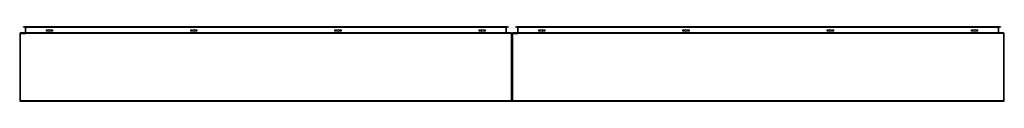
# Model space of a CAD drawing. Header units: inches. Extents: x 98 to 242, y 81 to 92.
import ezdxf

# ---------------------------------------------------------------- set-up
doc = ezdxf.new("R2010")
doc.units = ezdxf.units.IN
doc.header["$MEASUREMENT"] = 0
doc.layers.add('Visible Edges(ANSI)', color=7, linetype='Continuous', lineweight=25)
doc.layers.add('Visible Tangent Edges(ANSI)', color=7, linetype='Continuous', lineweight=25)

msp = doc.modelspace()

# ---------------------------------------------------------------- linework, layer by layer
at = {"layer": 'Visible Edges(ANSI)'}
for p, q in [((98.63, 92.33), (98.83, 92.33)), ((98.63, 92.33), (98.63, 92.26)), ((98.83, 92.26), (98.63, 92.26)), ((169.41, 92.33), (98.83, 92.33)), ((98.83, 92.26), (169.41, 92.26)), ((98.92, 92.23), (98.92, 91.44)), ((169.32, 91.44), (169.32, 92.23)), ((169.41, 92.33), (169.61, 92.33)), ((169.61, 92.26), (169.41, 92.26)), ((169.61, 92.26), (169.61, 92.33)), ((170.63, 92.33), (170.83, 92.33)), ((170.63, 92.33), (170.63, 92.26)), ((170.83, 92.26), (170.63, 92.26)), ((241.41, 92.33), (170.83, 92.33)), ((170.83, 92.26), (241.41, 92.26)), ((170.92, 92.23), (170.92, 91.44)), ((241.32, 91.44), (241.32, 92.23)), ((241.41, 92.33), (241.61, 92.33)), ((241.61, 92.26), (241.41, 92.26)), ((241.61, 92.26), (241.61, 92.33)), ((98.12, 91.31), (98.12, 81.51)), ((170.02, 91.41), (98.22, 91.41)), ((102.03, 91.67), (102.03, 91.86)), ((102.03, 91.86), (102.21, 91.86)), ((102.21, 91.67), (102.03, 91.67)), ((102.21, 91.86), (102.21, 91.67)), ((102.73, 91.67), (102.73, 91.86)), ((102.73, 91.86), (102.91, 91.86)), ((102.91, 91.67), (102.73, 91.67)), ((102.91, 91.86), (102.91, 91.67)), ((123.13, 91.67), (123.13, 91.86)), ((123.13, 91.86), (123.32, 91.86)), ((123.32, 91.67), (123.13, 91.67)), ((123.32, 91.86), (123.32, 91.67)), ((123.83, 91.67), (123.83, 91.86)), ((123.83, 91.86), (124.02, 91.86)), ((124.02, 91.67), (123.83, 91.67)), ((124.02, 91.86), (124.02, 91.67)), ((144.23, 91.67), (144.23, 91.86)), ((144.23, 91.86), (144.42, 91.86)), ((144.42, 91.67), (144.23, 91.67)), ((144.42, 91.86), (144.42, 91.67)), ((144.93, 91.67), (144.93, 91.86)), ((144.93, 91.86), (145.12, 91.86)), ((145.12, 91.67), (144.93, 91.67)), ((145.12, 91.86), (145.12, 91.67)), ((165.33, 91.67), (165.33, 91.86)), ((165.33, 91.86), (165.52, 91.86)), ((165.52, 91.67), (165.33, 91.67)), ((165.52, 91.86), (165.52, 91.67)), ((166.03, 91.67), (166.03, 91.86)), ((166.03, 91.86), (166.22, 91.86)), ((166.22, 91.67), (166.03, 91.67)), ((166.22, 91.86), (166.22, 91.67)), ((170.12, 81.51), (170.12, 91.31)), ((170.12, 91.31), (170.12, 81.51)), ((242.02, 91.41), (170.22, 91.41)), ((174.03, 91.67), (174.03, 91.86)), ((174.03, 91.86), (174.21, 91.86)), ((174.21, 91.67), (174.03, 91.67)), ((174.21, 91.86), (174.21, 91.67)), ((174.73, 91.67), (174.73, 91.86)), ((174.73, 91.86), (174.91, 91.86)), ((174.91, 91.67), (174.73, 91.67)), ((174.91, 91.86), (174.91, 91.67)), ((195.13, 91.67), (195.13, 91.86)), ((195.13, 91.86), (195.32, 91.86)), ((195.32, 91.67), (195.13, 91.67)), ((195.32, 91.86), (195.32, 91.67)), ((195.83, 91.67), (195.83, 91.86)), ((195.83, 91.86), (196.02, 91.86)), ((196.02, 91.67), (195.83, 91.67)), ((196.02, 91.86), (196.02, 91.67)), ((216.23, 91.67), (216.23, 91.86)), ((216.23, 91.86), (216.42, 91.86)), ((216.42, 91.67), (216.23, 91.67)), ((216.42, 91.86), (216.42, 91.67)), ((216.93, 91.67), (216.93, 91.86)), ((216.93, 91.86), (217.12, 91.86)), ((217.12, 91.67), (216.93, 91.67)), ((217.12, 91.86), (217.12, 91.67)), ((237.33, 91.67), (237.33, 91.86)), ((237.33, 91.86), (237.52, 91.86)), ((237.52, 91.67), (237.33, 91.67)), ((237.52, 91.86), (237.52, 91.67)), ((238.03, 91.67), (238.03, 91.86)), ((238.03, 91.86), (238.22, 91.86)), ((238.22, 91.67), (238.03, 91.67)), ((238.22, 91.86), (238.22, 91.67)), ((242.12, 81.51), (242.12, 91.31)), ((170.02, 81.41), (98.22, 81.41)), ((242.02, 81.41), (170.22, 81.41))]:
    msp.add_line(p, q, dxfattribs=at)
for centre in [(102.47, 91.77), (123.57, 91.77), (144.67, 91.77), (165.77, 91.77), (174.47, 91.77), (195.57, 91.77), (216.67, 91.77), (237.77, 91.77)]:
    msp.add_circle(centre, 0.165, dxfattribs=at)
for centre, radius, start, end in [((98.89, 92.23), 0.031, 0, 90), ((169.35, 92.23), 0.031, 90, 180), ((170.89, 92.23), 0.031, 0, 90), ((241.35, 92.23), 0.031, 90, 180), ((98.22, 91.31), 0.099, 90, 180), ((98.89, 91.44), 0.031, 270, 0), ((169.35, 91.44), 0.031, 180, 270), ((170.02, 91.31), 0.099, 0, 90), ((170.22, 91.31), 0.099, 90, 180), ((170.89, 91.44), 0.031, 270, 0), ((241.35, 91.44), 0.031, 180, 270), ((242.02, 91.31), 0.099, 0, 90), ((98.22, 81.51), 0.099, 180, 270), ((170.02, 81.51), 0.099, 270, 0), ((170.22, 81.51), 0.099, 180, 270), ((242.02, 81.51), 0.099, 270, 0)]:
    msp.add_arc(centre, radius, start, end, dxfattribs=at)
at = {"layer": 'Visible Tangent Edges(ANSI)'}
for p, q in [((98.83, 92.26), (98.83, 92.33)), ((99.02, 92.23), (98.92, 92.23)), ((99.02, 92.26), (99.02, 92.23)), ((99.02, 91.44), (99.02, 92.23)), ((99.02, 92.23), (99.12, 92.23)), ((169.12, 92.23), (99.12, 92.23)), ((169.12, 92.23), (169.22, 92.23)), ((169.22, 92.26), (169.22, 92.23)), ((169.32, 92.23), (169.22, 92.23)), ((169.22, 92.23), (169.22, 91.44)), ((169.41, 92.33), (169.41, 92.26)), ((170.83, 92.26), (170.83, 92.33)), ((171.02, 92.23), (170.92, 92.23)), ((171.02, 92.26), (171.02, 92.23)), ((171.02, 91.44), (171.02, 92.23)), ((171.02, 92.23), (171.12, 92.23)), ((241.12, 92.23), (171.12, 92.23)), ((241.12, 92.23), (241.22, 92.23)), ((241.22, 92.26), (241.22, 92.23)), ((241.32, 92.23), (241.22, 92.23)), ((241.22, 92.23), (241.22, 91.44)), ((241.41, 92.33), (241.41, 92.26)), ((98.22, 91.31), (98.12, 91.31)), ((98.22, 91.31), (98.22, 91.41)), ((98.22, 81.51), (98.22, 91.31)), ((98.22, 91.31), (98.99, 91.31)), ((98.92, 91.44), (99.02, 91.44)), ((170.02, 91.31), (98.99, 91.31)), ((99.02, 91.44), (99.02, 91.41)), ((169.22, 91.44), (99.02, 91.44)), ((169.22, 91.44), (169.22, 91.41)), ((169.22, 91.44), (169.32, 91.44)), ((170.02, 91.41), (170.02, 91.31)), ((170.12, 91.31), (170.02, 91.31)), ((170.02, 91.31), (170.02, 81.51)), ((170.22, 91.31), (170.12, 91.31)), ((170.22, 91.31), (170.22, 91.41)), ((170.22, 81.51), (170.22, 91.31)), ((170.22, 91.31), (170.99, 91.31)), ((170.92, 91.44), (171.02, 91.44)), ((242.02, 91.31), (170.99, 91.31)), ((171.02, 91.44), (171.02, 91.41)), ((241.22, 91.44), (171.02, 91.44)), ((241.22, 91.44), (241.22, 91.41)), ((241.22, 91.44), (241.32, 91.44)), ((242.02, 91.41), (242.02, 91.31)), ((242.12, 91.31), (242.02, 91.31)), ((242.02, 91.31), (242.02, 81.51)), ((98.12, 81.51), (98.22, 81.51)), ((98.22, 81.41), (98.22, 81.51)), ((98.22, 81.51), (170.02, 81.51)), ((170.02, 81.51), (170.12, 81.51)), ((170.02, 81.51), (170.02, 81.41)), ((170.12, 81.51), (170.22, 81.51)), ((170.22, 81.41), (170.22, 81.51)), ((170.22, 81.51), (242.02, 81.51)), ((242.02, 81.51), (242.12, 81.51)), ((242.02, 81.51), (242.02, 81.41))]:
    msp.add_line(p, q, dxfattribs=at)

doc.saveas('drawing.dxf')
